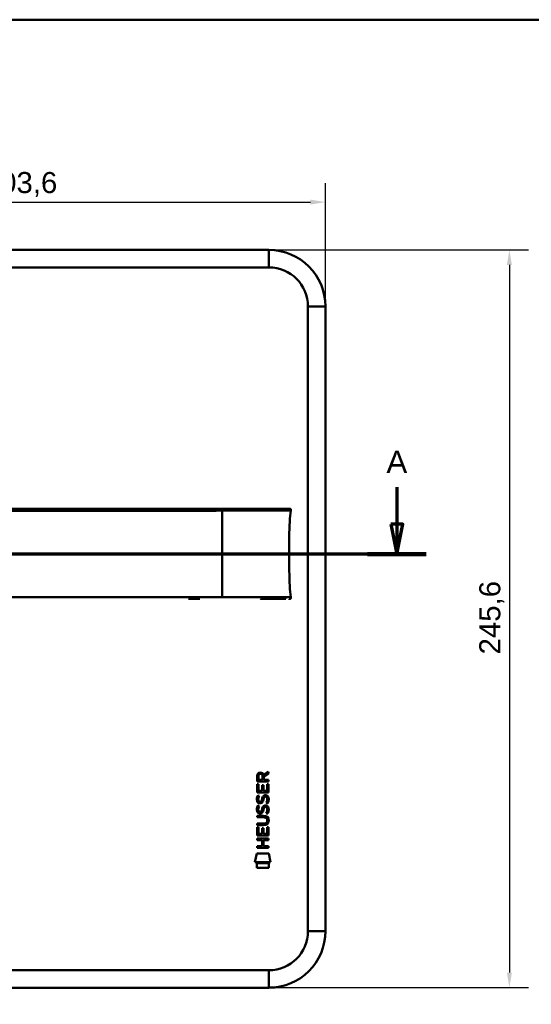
# Model space of a CAD drawing. Header units: millimetres. Extents: x 20 to 833, y 20 to 574.
# Tile 3 of 15: x 190 to 360, y 246 to 574. Entities that reach past the tile are written whole.
import ezdxf

# ---------------------------------------------------------------- set-up
doc = ezdxf.new("R2010")
doc.units = ezdxf.units.MM
doc.header["$LTSCALE"] = 2
for name, color, linetype, lineweight in [('Bemaßungen(DIN)', 7, 'Continuous', 25), ('Schnittansichtslinien(DIN)', 7, 'Continuous', 70), ('Sichtbare Kanten(DIN)', 7, 'Continuous', 50), ('Sichtbare tangentiale Kanten(DIN)', 7, 'Continuous', 50), ('Skizziergeometrie(DIN)', 7, 'Continuous', 50)]:
    doc.layers.add(name, color=color, linetype=linetype, lineweight=lineweight)
doc.styles.add('Aktuell-DINGroßer Text', font='arial.ttf')
doc.styles.add('STANDARD-DIN~0', font='arial.ttf')
doc.dimstyles.new('CAD-LAN', dxfattribs={"dimscale": 2, "dimtxt": 3.5, "dimasz": 2.5, "dimexe": 3.175, "dimexo": 0, "dimgap": 0.8, "dimtad": 1, "dimrnd": 1e-08, "dimtxsty": 'STANDARD-DIN~0', "dimcen": 0.09, "dimdle": 10, "dimclrd": 250, "dimclre": 250, "dimclrt": 250, "dimadec": 0, "dimazin": 2, "dimtfac": 1, "dimtmove": 0, "dimatfit": 3, "dimfxl": 1, "dimtolj": 1, "dimtzin": 0, "dimlwd": 25, "dimlwe": 25, "dimarcsym": 0})

# ---------------------------------------------------------------- blocks, each defined once
blk = doc.blocks.new('Ränder Standardrahmen')
at = {"layer": 'Skizziergeometrie(DIN)', "flags": 128}
blk.add_lwpolyline([(10, 10), (10, 287), (410, 287), (410, 10), (10, 10)], dxfattribs=at)
blk = doc.blocks.new('2DTransSchnitt0')
at = {"layer": 'Schnittansichtslinien(DIN)', "linetype": 'Continuous'}
for p, q in [((34.98, 209.16), (34.98, 203.03)), ((157.85, 209.16), (157.85, 203.03)), ((33.98, 203.03), (34.98, 198.03)), ((35.98, 203.03), (33.98, 203.03)), ((34.98, 203.03), (34.98, 198.03)), ((34.98, 198.03), (35.98, 203.03)), ((156.85, 203.03), (157.85, 198.03)), ((158.85, 203.03), (156.85, 203.03)), ((157.85, 203.03), (157.85, 198.03)), ((157.85, 198.03), (158.85, 203.03)), ((162.73, 198.03), (30.1, 198.03))]:
    blk.add_line(p, q, dxfattribs=at)
at = {"layer": 'Schnittansichtslinien(DIN)', "linetype": 'Continuous', "lineweight": 140}
for p, q in [((39.86, 198.03), (30.1, 198.03)), ((162.73, 198.03), (152.97, 198.03))]:
    blk.add_line(p, q, dxfattribs=at)
at = {"layer": 'Schnittansichtslinien(DIN)', "linetype": 'Continuous', "flags": 128}
for points in [[(33.98, 203.03), (34.98, 198.03), (35.98, 203.03), (33.98, 203.03)], [(156.85, 203.03), (157.85, 198.03), (158.85, 203.03), (156.85, 203.03)]]:
    blk.add_lwpolyline(points, dxfattribs=at)
at = {"layer": 'Schnittansichtslinien(DIN)'}
for points in [[(33.98, 203.03), (34.98, 198.03), (35.98, 203.03), (33.98, 203.03)], [(156.85, 203.03), (157.85, 198.03), (158.85, 203.03), (156.85, 203.03)]]:
    blk.add_solid(points, dxfattribs=at)
at = {"layer": 'Schnittansichtslinien(DIN)', "char_height": 3.73, "attachment_point": 7, "style": 'Aktuell-DINGroßer Text'}
for insert in [(33.22, 211.53), (156.1, 211.53)]:
    blk.add_mtext('A', dxfattribs=dict(at, insert=insert))
blk = doc.blocks.new('*D11')
at = {"layer": 'Bemaßungen(DIN)', "color": 250, "linetype": 'Continuous', "lineweight": 25, "true_color": 0x3f3f3f, "transparency": 16777216}
for p, q in [((88.3, 478.54), (88.3, 519.62)), ((291.92, 478.54), (291.92, 519.62)), ((93.3, 513.27), (286.92, 513.27))]:
    blk.add_line(p, q, dxfattribs=at)
at = {"layer": 'Bemaßungen(DIN)', "color": 250, "linetype": 'Continuous', "true_color": 0x3f3f3f, "transparency": 16777216}
for points in [[(93.3, 514.1), (93.3, 512.44), (88.3, 513.27)], [(286.92, 514.1), (286.92, 512.44), (291.92, 513.27)]]:
    blk.add_solid(points, dxfattribs=at)
at = {"layer": 'Defpoints', "color": 0, "linetype": 'Continuous', "transparency": 16777216}
for p in [(291.92, 513.27), (88.3, 478.54), (291.92, 478.54)]:
    blk.add_point(p, dxfattribs=at)
at = {"layer": 'Bemaßungen(DIN)', "color": 250, "linetype": 'Continuous', "lineweight": 25, "true_color": 0x3f3f3f, "transparency": 16777216, "insert": (178.24, 523.28), "char_height": 7, "attachment_point": 1, "style": 'STANDARD-DIN~0'}
blk.add_mtext('\\A1;203,6', dxfattribs=at)
blk = doc.blocks.new('*D12')
at = {"layer": 'Bemaßungen(DIN)', "color": 250, "linetype": 'Continuous', "lineweight": 25, "true_color": 0x3f3f3f, "transparency": 16777216}
for p, q in [((273.11, 497.35), (359.46, 497.35)), ((353.11, 492.35), (353.11, 256.73)), ((273.11, 251.73), (359.46, 251.73))]:
    blk.add_line(p, q, dxfattribs=at)
at = {"layer": 'Bemaßungen(DIN)', "color": 250, "linetype": 'Continuous', "true_color": 0x3f3f3f, "transparency": 16777216}
for points in [[(352.27, 492.35), (353.94, 492.35), (353.11, 497.35)], [(352.27, 256.73), (353.94, 256.73), (353.11, 251.73)]]:
    blk.add_solid(points, dxfattribs=at)
at = {"layer": 'Defpoints', "color": 0, "linetype": 'Continuous', "transparency": 16777216}
for p in [(273.11, 497.35), (273.11, 251.73), (353.11, 251.73)]:
    blk.add_point(p, dxfattribs=at)
at = {"layer": 'Bemaßungen(DIN)', "color": 250, "linetype": 'Continuous', "lineweight": 25, "true_color": 0x3f3f3f, "transparency": 16777216, "insert": (343.09, 362.67), "char_height": 7, "attachment_point": 1, "rotation": 90, "style": 'STANDARD-DIN~0'}
blk.add_mtext('\\A1;245,6', dxfattribs=at)

msp = doc.modelspace()

# ---------------------------------------------------------------- linework, layer by layer
at = {"layer": 'Sichtbare Kanten(DIN)'}
for p, q in [((107.107, 497.347), (273.107, 497.347)), ((107.107, 491.541), (273.107, 491.541)), ((286.11, 478.538), (286.11, 270.538)), ((291.916, 478.538), (291.916, 270.538)), ((250.077, 381.143), (246.33, 381.141)), ((269.161, 320.396), (269.163, 322.147)), ((269.627, 322.089), (269.627, 320.904)), ((270.984, 320.904), (270.984, 322.089)), ((271.38, 322.57), (272.973, 323.625)), ((272.973, 323.046), (271.451, 322.038)), ((271.451, 322.038), (271.451, 320.904)), ((272.973, 323.625), (272.973, 323.046)), ((272.973, 320.396), (269.161, 320.396)), ((269.161, 316.755), (269.161, 319.428)), ((269.161, 319.428), (269.626, 319.428)), ((269.626, 319.428), (269.626, 317.258)), ((269.627, 320.904), (270.984, 320.904)), ((270.819, 317.258), (270.819, 319.187)), ((270.819, 319.187), (271.283, 319.187)), ((271.283, 319.187), (271.283, 317.258)), ((271.451, 320.904), (272.973, 320.904)), ((272.508, 317.258), (272.508, 319.454)), ((272.508, 319.454), (272.973, 319.454)), ((272.973, 320.904), (272.973, 320.396)), ((272.973, 319.454), (272.973, 316.755)), ((272.973, 316.755), (269.161, 316.755)), ((269.391, 315.724), (269.843, 315.59)), ((269.626, 317.258), (270.819, 317.258)), ((271.283, 317.258), (272.508, 317.258)), ((271.963, 315.322), (271.947, 315.322)), ((269.391, 312.328), (269.843, 312.195)), ((269.654, 313.949), (269.664, 313.925)), ((270.566, 313.819), (270.581, 313.841)), ((271.963, 311.926), (271.947, 311.926)), ((269.161, 308.452), (269.161, 308.955)), ((269.161, 308.955), (271.356, 308.955)), ((271.388, 308.452), (269.161, 308.452)), ((269.654, 310.553), (269.664, 310.53)), ((270.566, 310.424), (270.581, 310.446)), ((269.161, 305.872), (269.161, 306.375)), ((269.161, 306.375), (271.388, 306.375)), ((271.356, 305.872), (269.161, 305.872)), ((269.161, 302.438), (269.161, 305.111)), ((269.161, 305.111), (269.626, 305.111)), ((269.626, 305.111), (269.626, 302.941)), ((270.819, 302.941), (270.819, 304.87)), ((270.819, 304.87), (271.283, 304.87)), ((271.283, 304.87), (271.283, 302.941)), ((272.508, 302.941), (272.508, 305.137)), ((272.508, 305.137), (272.973, 305.137)), ((272.562, 307.406), (272.562, 307.419)), ((272.973, 305.137), (272.973, 302.438)), ((272.973, 302.438), (269.161, 302.438)), ((269.626, 302.941), (270.819, 302.941)), ((271.283, 302.941), (272.508, 302.941)), ((269.16, 300.878), (269.16, 301.381)), ((269.16, 301.381), (272.971, 301.381)), ((270.817, 300.878), (269.16, 300.878)), ((269.16, 298.801), (270.817, 298.801)), ((269.16, 298.298), (269.16, 298.801)), ((270.817, 298.801), (270.817, 300.878)), ((272.971, 300.878), (271.292, 300.878)), ((271.292, 300.878), (271.292, 298.801)), ((271.292, 298.801), (272.971, 298.801)), ((272.971, 301.381), (272.971, 300.878)), ((272.971, 298.801), (272.971, 298.298)), ((268.455, 293.528), (269.065, 296.372)), ((269.065, 296.372), (273.073, 296.372)), ((272.971, 298.298), (269.16, 298.298)), ((273.073, 296.372), (273.675, 293.528)), ((273.675, 293.528), (268.455, 293.528)), ((269.068, 291.625), (269.068, 293.148)), ((269.068, 293.148), (273.064, 293.148)), ((273.064, 293.148), (273.064, 291.625)), ((273.064, 291.625), (269.068, 291.625)), ((273.107, 257.535), (107.107, 257.535)), ((273.107, 251.728), (107.107, 251.728))]:
    msp.add_line(p, q, dxfattribs=at)
for centre, radius, start, end in [((273.107, 478.538), 18.809, 0, 90), ((273.107, 478.538), 13.003, 0, 90), ((273.107, 270.538), 13.003, 270, 0), ((273.107, 270.538), 18.809, 270, 0)]:
    msp.add_arc(centre, radius, start, end, dxfattribs=at)
for centre, major_axis, ratio, start_param, end_param in [((271.2, 321.06), (1.303, -1.698), 0.5180415, 2.7627686, 3.7355131), ((269.343, 320.95), (1.654, 2.187), 0.5994938, 5.878165, 6.7089725), ((271.085, 313.072), (-1.117, -2.191), 0.4591024, 2.8345951, 3.3559829), ((271.339, 318.097), (-1.468, -4.396), 0.2312948, 5.9540546, 6.015014), ((270.647, 315.008), (-0.764, -1.339), 0.5438409, 5.8950231, 6.3553168), ((270.488, 313.851), (-0.131, -0.186), 0.3641716, 1.3429, 1.6509781), ((271.087, 309.679), (1.116, 2.188), 0.4594521, 5.9760112, 6.497704), ((271.453, 315.031), (1.586, 4.721), 0.2215161, 2.8263053, 2.8854462), ((270.658, 311.624), (0.776, 1.35), 0.541605, 2.7569093, 3.2147406), ((270.488, 310.456), (0.131, 0.186), 0.3641716, 4.4844927, 4.7925708), ((266.266, 302.719), (6.414, 5.755), 0.3742661, 5.9599282, 6.6783921), ((266.263, 312.111), (6.416, -5.758), 0.3742014, 5.888113, 6.6064523), ((241.296, 333.83), (31.043, -27.123), 0.1371339, 6.127502, 6.402435)]:
    msp.add_ellipse(centre, major_axis=major_axis, ratio=ratio, start_param=start_param, end_param=end_param, dxfattribs=at)
for points, knots in [([(270.322, 411.159), (269.892, 411.158), (269.451, 411.158), (269.002, 411.158), (266.471, 411.156), (263.73, 411.154), (260.989, 411.152), (258.739, 411.15), (256.468, 411.149), (254.199, 411.147), (244.095, 411.14), (233.945, 411.132), (223.823, 411.125), (206.914, 411.113), (189.989, 411.101), (173.076, 411.088), (164.619, 411.082), (156.16, 411.076), (147.702, 411.07), (143.473, 411.067), (139.246, 411.064), (135.016, 411.061), (132.352, 411.059), (129.675, 411.057), (127.029, 411.055), (125.475, 411.054), (123.941, 411.053), (122.394, 411.052), (122.032, 411.051), (121.675, 411.051), (121.303, 411.051)], [4.0756601, 4.0756601, 4.0756601, 4.0756601, 4.2235005, 4.2235005, 4.2235005, 5.0551855, 5.0551855, 5.0551855, 5.7376751, 5.7376751, 5.7376751, 8.7756456, 8.7756456, 8.7756456, 13.8502555, 13.8502555, 13.8502555, 16.3875605, 16.3875605, 16.3875605, 17.6562129, 17.6562129, 17.6562129, 18.4553381, 18.4553381, 18.4553381, 18.9248654, 18.9248654, 18.9248654, 19.0347624, 19.0347624, 19.0347624, 19.0347624]), ([(270.325, 411.159), (270.325, 411.159), (270.325, 411.159), (270.329, 411.159), (270.334, 411.159), (270.346, 411.159), (270.355, 411.159), (270.384, 411.159), (270.405, 411.159), (270.483, 411.159), (270.539, 411.159), (270.894, 411.159), (271.189, 411.159), (271.67, 411.16), (271.86, 411.16), (272.11, 411.16), (272.172, 411.16), (272.244, 411.16), (272.253, 411.16), (272.267, 411.16), (272.271, 411.16), (272.274, 411.16), (272.274, 411.16), (272.275, 411.16)], [0, 0, 0, 0, 0.00002188, 0.00002188, 0.00142248, 0.00142248, 0.00422367, 0.00422367, 0.01131421, 0.01131421, 0.03022257, 0.03022257, 0.13111632, 0.13111632, 0.19836058, 0.19836058, 0.22077073, 0.22077073, 0.22427222, 0.22427222, 0.22567282, 0.22567282, 0.22569471, 0.22569471, 0.22569471, 0.22569471]), ([(279.798, 411.166), (279.798, 411.166), (279.798, 411.166), (279.798, 411.166), (279.799, 411.165), (279.798, 411.165), (279.798, 411.166), (279.798, 411.168), (279.799, 411.166), (279.8, 411.165), (279.8, 411.164), (279.801, 411.166), (279.801, 411.166), (279.802, 411.166), (279.803, 411.165), (279.804, 411.165), (279.804, 411.165), (279.804, 411.166), (279.805, 411.166), (279.805, 411.166), (279.805, 411.166), (279.806, 411.166), (279.807, 411.165), (279.808, 411.166), (279.809, 411.166), (279.81, 411.166), (279.811, 411.166), (279.812, 411.166), (279.813, 411.166), (279.814, 411.166), (279.816, 411.166), (279.817, 411.166), (279.818, 411.166), (279.819, 411.166), (279.82, 411.166), (279.821, 411.166), (279.823, 411.166), (279.824, 411.166), (279.825, 411.166), (279.826, 411.166), (279.827, 411.166), (279.829, 411.166), (279.83, 411.166), (279.831, 411.166), (279.832, 411.166), (279.834, 411.166), (279.835, 411.166), (279.836, 411.166), (279.837, 411.166), (279.839, 411.166), (279.84, 411.166), (279.841, 411.166), (279.843, 411.166), (279.844, 411.166), (279.845, 411.166), (279.861, 411.166), (279.861, 411.166), (279.011, 411.165), (278.418, 411.165), (277.371, 411.164), (275.861, 411.163), (274.844, 411.162), (273.629, 411.161), (272.266, 411.16)], [0, 0, 0, 0, 0.0025183, 0.0025183, 0.0025183, 0.0949441, 0.0949441, 0.0949441, 0.1873699, 0.1873699, 0.1873699, 0.2797957, 0.2797957, 0.2797957, 0.3722215, 0.3722215, 0.3722215, 0.4184344, 0.4184344, 0.4184344, 0.4646473, 0.4646473, 0.4646473, 0.5570732, 0.5570732, 0.5570732, 0.649499, 0.649499, 0.649499, 0.7419248, 0.7419248, 0.7419248, 0.8343506, 0.8343506, 0.8343506, 0.9267764, 0.9267764, 0.9267764, 1.0192022, 1.0192022, 1.0192022, 1.111628, 1.111628, 1.111628, 1.2040539, 1.2040539, 1.2040539, 1.2964797, 1.2964797, 1.2964797, 1.3889055, 1.3889055, 1.3889055, 1.4813313, 1.4813313, 1.4813313, 2.5715522, 2.5715522, 2.5715522, 3.3314242, 3.3314242, 3.3314242, 3.8432408, 3.8432408, 3.8432408, 3.8432408]), ([(279.81, 411.166), (279.81, 411.166), (279.81, 411.166), (279.813, 411.166), (279.815, 411.166), (279.821, 411.166), (279.825, 411.166), (279.834, 411.166), (279.841, 411.166), (279.852, 411.166), (279.858, 411.166), (279.864, 411.166)], [0, 0, 0, 0, 0.0000178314, 0.0000178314, 0.0007794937, 0.0007794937, 0.0018252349, 0.0018252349, 0.0037615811, 0.0037615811, 0.0056120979, 0.0056120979, 0.0056120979, 0.0056120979]), ([(279.816, 411.166), (279.816, 411.166), (279.816, 411.166), (279.817, 411.166), (279.817, 411.166), (279.817, 411.166), (279.818, 411.166), (279.818, 411.166), (279.819, 411.166), (279.824, 411.166), (279.828, 411.166), (279.839, 411.166), (279.846, 411.166), (279.853, 411.166), (279.855, 411.166), (279.856, 411.166)], [0, 0, 0, 0, 0.0000222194, 0.0000222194, 0.0000666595, 0.0000666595, 0.0001555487, 0.0001555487, 0.000333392, 0.000333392, 0.0016342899, 0.0016342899, 0.0041648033, 0.0041648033, 0.0047801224, 0.0047801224, 0.0047801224, 0.0047801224]), ([(279.823, 411.166), (279.823, 411.166), (279.823, 411.166), (279.824, 411.166), (279.824, 411.166), (279.825, 411.166), (279.825, 411.166), (279.827, 411.166), (279.827, 411.166), (279.83, 411.166), (279.832, 411.166), (279.835, 411.166), (279.836, 411.166), (279.84, 411.166), (279.842, 411.166), (279.846, 411.166), (279.847, 411.166), (279.848, 411.166)], [0, 0, 0, 0, 0.0000111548, 0.0000111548, 0.0000825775, 0.0000825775, 0.0002255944, 0.0002255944, 0.0005124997, 0.0005124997, 0.0010879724, 0.0010879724, 0.0016605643, 0.0016605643, 0.002791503, 0.002791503, 0.0035733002, 0.0035733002, 0.0035733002, 0.0035733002]), ([(279.838, 396.165), (279.835, 400.002), (279.876, 403.816), (280.025, 406.765), (280.101, 408.267), (280.206, 409.549), (280.362, 410.555)], [0, 0, 0, 0, 0.30888536, 0.30888536, 0.30888536, 0.4662495, 0.4662495, 0.4662495, 0.4662495]), ([(279.848, 411.166), (279.849, 411.166), (279.849, 411.166), (279.849, 411.166), (279.849, 411.166), (279.85, 411.166), (279.85, 411.166), (279.851, 411.166), (279.851, 411.166), (279.854, 411.166), (279.856, 411.166), (279.861, 411.166), (279.863, 411.166), (279.868, 411.166), (279.871, 411.166), (279.884, 411.166), (279.887, 411.166), (279.894, 411.166), (279.896, 411.166), (279.902, 411.166), (279.906, 411.166), (279.916, 411.165), (279.923, 411.165), (279.946, 411.165), (279.961, 411.165), (280.038, 411.161), (280.101, 411.155), (280.19, 411.13), (280.219, 411.118), (280.272, 411.087), (280.297, 411.067), (280.338, 411.02), (280.354, 410.993), (280.377, 410.936), (280.384, 410.905), (280.392, 410.844), (280.393, 410.814), (280.39, 410.707), (280.378, 410.631), (280.366, 410.555)], [0, 0, 0, 0, 0.00028677, 0.00028677, 0.00085963, 0.00085963, 0.00200522, 0.00200522, 0.00429634, 0.00429634, 0.02262582, 0.02262582, 0.03179275, 0.03179275, 0.04109082, 0.04109082, 0.04341208, 0.04341208, 0.04456569, 0.04456569, 0.0457191, 0.0457191, 0.04803012, 0.04803012, 0.05262125, 0.05262125, 0.07113734, 0.07113734, 0.08037876, 0.08037876, 0.08967939, 0.08967939, 0.09896722, 0.09896722, 0.10819297, 0.10819297, 0.11738064, 0.11738064, 0.14030942, 0.14030942, 0.14030942, 0.14030942]), ([(279.838, 396.165), (279.841, 392.328), (279.887, 388.514), (280.04, 385.565), (280.118, 384.064), (280.225, 382.782), (280.383, 381.776)], [0, 0, 0, 0, 0.30889062, 0.30889062, 0.30889062, 0.46621578, 0.46621578, 0.46621578, 0.46621578]), ([(277.427, 381.163), (276.912, 381.163), (276.452, 381.163), (275.883, 381.162), (275.883, 381.162), (275.883, 381.162), (275.883, 381.162), (275.883, 381.162), (275.883, 381.162), (275.882, 381.162), (275.881, 381.162), (275.864, 381.162), (275.848, 381.162), (275.811, 381.162), (275.79, 381.162), (275.711, 381.162), (275.654, 381.162), (275.44, 381.162), (275.279, 381.162), (275.06, 381.161), (275.004, 381.161), (273.817, 381.161), (272.465, 381.16), (270.822, 381.158), (270.642, 381.158), (270.426, 381.158), (270.392, 381.158), (270.355, 381.158), (270.352, 381.158), (270.348, 381.158), (270.348, 381.158), (270.347, 381.158), (270.347, 381.158), (270.347, 381.158), (270.347, 381.158), (270.347, 381.158), (270.347, 381.158), (270.347, 381.158)], [0, 0, 0, 0, 0.2888434, 0.2888434, 0.2888555, 0.2888555, 0.2889037, 0.2889037, 0.2890003, 0.2890003, 0.2893864, 0.2893864, 0.2972061, 0.2972061, 0.3076323, 0.3076323, 0.3354365, 0.3354365, 0.409599, 0.409599, 0.4343137, 0.4343137, 0.9352187, 0.9352187, 0.9962242, 0.9962242, 1.0076608, 1.0076608, 1.008733, 1.008733, 1.0088295, 1.0088295, 1.0088778, 1.0088778, 1.0089019, 1.0089019, 1.008914, 1.008914, 1.008914, 1.008914]), ([(278.697, 381.164), (278.697, 381.164), (278.697, 381.164), (278.697, 381.164), (278.697, 381.164), (278.697, 381.164), (278.697, 381.164), (278.696, 381.164), (278.696, 381.164), (278.695, 381.164), (278.694, 381.164), (278.691, 381.164), (278.69, 381.164), (278.67, 381.164), (278.651, 381.164), (278.608, 381.164), (278.583, 381.164), (278.488, 381.164), (278.416, 381.164), (278.24, 381.164), (278.133, 381.164), (277.982, 381.164), (277.943, 381.164), (277.806, 381.163), (277.704, 381.163), (277.557, 381.163), (277.516, 381.163), (277.459, 381.163), (277.444, 381.163), (277.428, 381.163), (277.427, 381.163), (277.427, 381.163), (277.427, 381.163), (277.427, 381.163)], [0, 0, 0, 0, 0.00002838, 0.00002838, 0.00008514, 0.00008514, 0.00019867, 0.00019867, 0.00065277, 0.00065277, 0.00156097, 0.00156097, 0.00328513, 0.00328513, 0.02167639, 0.02167639, 0.04619826, 0.04619826, 0.11159781, 0.11159781, 0.1988087, 0.1988087, 0.22787204, 0.22787204, 0.30054295, 0.30054295, 0.32778981, 0.32778981, 0.33800712, 0.33800712, 0.33824659, 0.33824659, 0.33826078, 0.33826078, 0.33826078, 0.33826078]), ([(279.98, 381.166), (279.953, 381.165), (279.927, 381.164), (279.88, 381.163), (279.859, 381.164), (279.833, 381.164), (279.827, 381.164), (279.821, 381.164), (279.821, 381.164), (279.82, 381.164), (279.82, 381.164), (279.82, 381.164)], [0.159826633, 0.159826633, 0.159826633, 0.159826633, 0.167747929, 0.167747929, 0.174016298, 0.174016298, 0.175896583, 0.175896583, 0.175984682, 0.175984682, 0.176039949, 0.176039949, 0.176039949, 0.176039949]), ([(279.885, 381.165), (279.881, 381.165), (279.877, 381.165), (279.86, 381.165), (279.846, 381.165), (279.832, 381.165), (279.832, 381.165), (279.832, 381.165), (279.832, 381.165), (279.832, 381.165), (279.832, 381.165), (279.831, 381.165)], [0.1063680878, 0.1063680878, 0.1063680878, 0.1063680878, 0.1076624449, 0.1076624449, 0.1118780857, 0.1118780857, 0.1119328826, 0.1119328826, 0.1119534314, 0.1119534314, 0.1119649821, 0.1119649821, 0.1119649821, 0.1119649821]), ([(279.878, 381.165), (279.872, 381.165), (279.866, 381.165), (279.856, 381.165), (279.854, 381.165), (279.848, 381.165), (279.846, 381.165), (279.842, 381.165), (279.841, 381.165), (279.839, 381.165), (279.839, 381.165), (279.838, 381.165), (279.838, 381.165), (279.838, 381.165), (279.838, 381.165), (279.838, 381.165)], [0.0954974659, 0.0954974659, 0.0954974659, 0.0954974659, 0.0980683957, 0.0980683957, 0.0989366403, 0.0989366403, 0.0997885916, 0.0997885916, 0.1001419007, 0.1001419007, 0.1002300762, 0.1002300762, 0.1002741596, 0.1002741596, 0.1002851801, 0.1002851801, 0.1002851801, 0.1002851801]), ([(280.387, 381.776), (280.403, 381.674), (280.422, 381.569), (280.407, 381.439), (280.402, 381.413), (280.387, 381.367), (280.379, 381.347), (280.358, 381.311), (280.345, 381.294), (280.317, 381.264), (280.3, 381.25), (280.248, 381.215), (280.208, 381.199), (280.127, 381.178), (280.085, 381.173), (280.025, 381.168), (280.006, 381.167), (279.973, 381.166), (279.959, 381.166), (279.94, 381.165), (279.935, 381.165), (279.926, 381.165), (279.921, 381.165), (279.914, 381.165), (279.911, 381.165), (279.899, 381.165), (279.895, 381.165), (279.886, 381.165), (279.884, 381.165), (279.878, 381.165), (279.876, 381.165), (279.873, 381.165), (279.872, 381.165), (279.871, 381.165), (279.871, 381.165), (279.87, 381.165), (279.87, 381.165), (279.87, 381.165), (279.87, 381.165), (279.87, 381.165)], [0, 0, 0, 0, 0.0311277, 0.0311277, 0.03911556, 0.03911556, 0.04551701, 0.04551701, 0.05176502, 0.05176502, 0.05801202, 0.05801202, 0.07063282, 0.07063282, 0.08310355, 0.08310355, 0.08876398, 0.08876398, 0.09302208, 0.09302208, 0.0945824, 0.0945824, 0.09615429, 0.09615429, 0.09772199, 0.09772199, 0.10409523, 0.10409523, 0.11652864, 0.11652864, 0.13514677, 0.13514677, 0.13863752, 0.13863752, 0.14018957, 0.14018957, 0.14028666, 0.14028666, 0.14033604, 0.14033604, 0.14033604, 0.14033604]), ([(272.562, 307.419), (272.562, 307.481), (272.558, 307.544), (272.537, 307.724), (272.507, 307.841), (272.407, 308.042), (272.345, 308.124), (272.185, 308.265), (272.091, 308.318), (271.801, 308.429), (271.588, 308.452), (271.388, 308.452)], [-0.1785947, -0.1785947, -0.1785947, -0.1785947, -0.15994878, -0.15994878, -0.12414549, -0.12414549, -0.09286217, -0.09286217, -0.06026151, -0.06026151, 0, 0, 0, 0])]:
    msp.add_open_spline(points, degree=3, knots=knots, dxfattribs=at)
for points in [[(279.798, 411.166), (279.798, 411.166), (279.798, 411.166), (279.798, 411.166)], [(279.798, 411.166), (279.799, 411.166), (279.8, 411.166), (279.801, 411.166)], [(279.801, 411.166), (279.823, 411.166), (279.845, 411.166), (279.868, 411.166)], [(269.163, 322.147), (269.181, 322.736), (269.49, 323.352), (270.307, 323.352)], [(270.984, 322.089), (270.984, 322.453), (270.868, 322.887), (270.314, 322.887)], [(269.228, 313.752), (269.107, 314.073), (269.068, 314.384), (269.124, 314.822)], [(269.124, 314.822), (269.147, 315.008), (269.202, 315.284), (269.297, 315.515)], [(269.297, 315.515), (269.323, 315.58), (269.391, 315.724), (269.391, 315.724)], [(269.637, 314.971), (269.552, 314.634), (269.544, 314.335), (269.622, 314.047)], [(269.843, 315.59), (269.843, 315.59), (269.683, 315.155), (269.637, 314.971)], [(270.821, 314.533), (270.933, 315.023), (271.069, 315.305), (271.257, 315.529)], [(271.257, 315.529), (271.381, 315.676), (271.554, 315.772), (271.794, 315.804)], [(271.586, 315.164), (271.492, 315.046), (271.411, 314.862), (271.338, 314.597)], [(271.947, 315.322), (271.785, 315.322), (271.685, 315.278), (271.586, 315.164)], [(271.794, 315.804), (272.177, 315.856), (272.554, 315.723), (272.812, 315.301)], [(272.505, 313.93), (272.597, 314.374), (272.596, 314.742), (272.454, 315.005)], [(272.812, 315.301), (272.959, 315.06), (273.031, 314.768), (273.031, 314.408)], [(269.228, 310.357), (269.107, 310.678), (269.068, 310.989), (269.124, 311.427)], [(269.124, 311.427), (269.147, 311.612), (269.202, 311.888), (269.297, 312.119)], [(269.974, 313.139), (269.676, 313.182), (269.37, 313.376), (269.228, 313.752)], [(269.297, 312.119), (269.323, 312.185), (269.391, 312.328), (269.391, 312.328)], [(269.637, 311.575), (269.552, 311.239), (269.544, 310.94), (269.622, 310.652)], [(269.843, 312.195), (269.843, 312.195), (269.683, 311.759), (269.637, 311.575)], [(269.937, 313.642), (270.133, 313.562), (270.385, 313.61), (270.525, 313.763)], [(270.18, 313.122), (270.046, 313.124), (270.018, 313.132), (269.974, 313.139)], [(271.017, 313.609), (270.864, 313.329), (270.604, 313.117), (270.18, 313.122)], [(270.581, 313.841), (270.672, 313.988), (270.748, 314.206), (270.821, 314.533)], [(270.821, 311.137), (270.933, 311.628), (271.069, 311.91), (271.257, 312.133)], [(271.274, 314.332), (271.201, 314.013), (271.118, 313.793), (271.017, 313.609)], [(271.257, 312.133), (271.381, 312.28), (271.554, 312.377), (271.794, 312.409)], [(271.338, 314.597), (271.328, 314.557), (271.275, 314.336), (271.274, 314.332)], [(271.586, 311.769), (271.492, 311.651), (271.411, 311.466), (271.338, 311.202)], [(271.947, 311.926), (271.785, 311.926), (271.685, 311.883), (271.586, 311.769)], [(271.794, 312.409), (272.177, 312.46), (272.554, 312.327), (272.812, 311.905)], [(272.221, 313.212), (272.221, 313.212), (272.427, 313.551), (272.505, 313.93)], [(272.712, 313.096), (272.685, 313.103), (272.221, 313.212), (272.221, 313.212)], [(272.505, 310.535), (272.597, 310.979), (272.596, 311.347), (272.454, 311.61)], [(273.011, 314.054), (272.972, 313.613), (272.761, 313.173), (272.712, 313.096)], [(272.812, 311.905), (272.959, 311.665), (273.031, 311.373), (273.031, 311.013)], [(273.031, 314.408), (273.031, 314.295), (273.022, 314.181), (273.011, 314.054)], [(269.974, 309.743), (269.676, 309.787), (269.37, 309.981), (269.228, 310.357)], [(269.937, 310.247), (270.133, 310.167), (270.385, 310.215), (270.525, 310.368)], [(270.18, 309.727), (270.046, 309.728), (270.018, 309.737), (269.974, 309.743)], [(271.017, 310.213), (270.864, 309.933), (270.604, 309.721), (270.18, 309.727)], [(270.581, 310.446), (270.672, 310.592), (270.748, 310.81), (270.821, 311.137)], [(271.274, 310.937), (271.201, 310.617), (271.118, 310.397), (271.017, 310.213)], [(271.338, 311.202), (271.328, 311.162), (271.275, 310.94), (271.274, 310.937)], [(272.221, 309.816), (272.221, 309.816), (272.427, 310.155), (272.505, 310.535)], [(272.712, 309.701), (272.685, 309.707), (272.221, 309.816), (272.221, 309.816)], [(273.011, 310.659), (272.972, 310.218), (272.761, 309.778), (272.712, 309.701)], [(273.031, 311.013), (273.031, 310.9), (273.022, 310.786), (273.011, 310.659)]]:
    msp.add_open_spline(points, degree=3, dxfattribs=at)
at = {"layer": 'Sichtbare tangentiale Kanten(DIN)'}
for p, q in [((273.107, 497.347), (273.107, 491.541)), ((291.916, 478.538), (286.11, 478.538)), ((130.036, 396.057), (257.509, 396.149)), ((291.916, 270.538), (286.11, 270.538)), ((273.107, 251.728), (273.107, 257.535))]:
    msp.add_line(p, q, dxfattribs=at)
for points, knots in [([(225.631, 410.516), (207.052, 410.502), (188.458, 410.489), (169.883, 410.475), (157.749, 410.466), (145.615, 410.458), (133.481, 410.449), (132.329, 410.448), (131.177, 410.447), (130.026, 410.446)], [3.1867877, 3.1867877, 3.1867877, 3.1867877, 8.7605377, 8.7605377, 8.7605377, 12.4019194, 12.4019194, 12.4019194, 12.7474629, 12.7474629, 12.7474629, 12.7474629]), ([(257.499, 410.539), (256.171, 410.538), (254.843, 410.537), (253.515, 410.536), (252.966, 410.535), (252.416, 410.535), (251.867, 410.535), (251.09, 410.534), (250.313, 410.533), (249.535, 410.533), (249.124, 410.533), (248.713, 410.532), (248.302, 410.532), (247.385, 410.531), (246.468, 410.531), (245.551, 410.53), (238.911, 410.525), (232.271, 410.52), (225.631, 410.516)], [0, 0, 0, 0, 0.3984127, 0.3984127, 0.3984127, 0.5574675, 0.5574675, 0.5574675, 0.7963662, 0.7963662, 0.7963662, 0.9134321, 0.9134321, 0.9134321, 1.1948615, 1.1948615, 1.1948615, 3.1867877, 3.1867877, 3.1867877, 3.1867877]), ([(257.509, 396.149), (258.579, 396.15), (259.65, 396.15), (260.792, 396.151), (261.934, 396.152), (262.936, 396.153), (263.8, 396.153), (265.527, 396.155), (266.932, 396.156), (268.255, 396.157), (273.546, 396.16), (277.169, 396.163), (278.782, 396.164), (279.186, 396.164), (279.469, 396.165), (279.643, 396.165), (279.731, 396.165), (279.793, 396.165), (279.821, 396.165), (279.849, 396.165), (279.843, 396.165), (279.838, 396.165)], [0, 0, 0, 0, 0.2406476, 0.2406476, 0.2406476, 0.4812952, 0.4812952, 0.4812952, 0.9625904, 0.9625904, 0.9625904, 2.8877711, 2.8877711, 2.8877711, 3.3690663, 3.3690663, 3.3690663, 3.6097139, 3.6097139, 3.6097139, 3.8503615, 3.8503615, 3.8503615, 3.8503615]), ([(225.652, 381.737), (199.095, 381.717), (172.537, 381.698), (145.98, 381.679), (144.602, 381.678), (143.224, 381.677), (141.846, 381.676), (140.568, 381.675), (139.291, 381.674), (138.013, 381.673), (135.358, 381.671), (132.702, 381.669), (130.046, 381.667)], [3.18679, 3.18679, 3.18679, 3.18679, 11.1540994, 11.1540994, 11.1540994, 11.5711487, 11.5711487, 11.5711487, 11.9507559, 11.9507559, 11.9507559, 12.7474629, 12.7474629, 12.7474629, 12.7474629]), ([(257.52, 381.76), (256.192, 381.759), (254.864, 381.758), (253.536, 381.757), (252.984, 381.756), (252.432, 381.756), (251.879, 381.756), (251.105, 381.755), (250.331, 381.754), (249.556, 381.754), (249.144, 381.754), (248.732, 381.753), (248.32, 381.753), (247.404, 381.752), (246.487, 381.752), (245.571, 381.751), (238.932, 381.746), (232.292, 381.742), (225.652, 381.737)], [0, 0, 0, 0, 0.3984119, 0.3984119, 0.3984119, 0.558361, 0.558361, 0.558361, 0.7963648, 0.7963648, 0.7963648, 0.9137852, 0.9137852, 0.9137852, 1.1948602, 1.1948602, 1.1948602, 3.18679, 3.18679, 3.18679, 3.18679])]:
    msp.add_open_spline(points, degree=3, knots=knots, dxfattribs=at)
for points, weights, knots in [([(280.366, 410.555), (280.366, 410.555), (280.365, 410.555), (280.361, 410.555), (280.353, 410.556), (280.332, 410.555), (280.297, 410.555), (280.245, 410.555), (280.16, 410.555), (280.04, 410.555), (279.959, 410.555), (279.862, 410.555), (279.748, 410.555), (279.407, 410.556), (278.909, 410.556), (278.25, 410.556), (277.895, 410.556), (277.494, 410.556), (277.047, 410.555), (276.593, 410.555), (276.093, 410.555), (275.548, 410.555), (275.475, 410.555), (275.4, 410.554), (275.325, 410.554), (274.845, 410.554), (274.332, 410.554), (273.788, 410.553), (273.161, 410.553), (272.495, 410.552), (271.79, 410.551), (271.093, 410.55), (270.359, 410.55), (269.588, 410.549), (268.843, 410.548), (268.064, 410.547), (267.247, 410.546), (266.965, 410.546), (266.678, 410.546), (266.386, 410.546), (266.274, 410.546), (266.16, 410.545), (266.046, 410.545), (265.652, 410.545), (265.248, 410.545), (264.833, 410.544), (264.438, 410.544), (264.031, 410.544), (263.612, 410.543), (263.218, 410.543), (262.811, 410.543), (262.388, 410.542), (261.997, 410.542), (261.59, 410.542), (261.162, 410.541), (260.778, 410.541), (260.372, 410.541), (259.936, 410.54), (259.57, 410.54), (259.169, 410.54), (258.712, 410.539), (258.419, 410.539), (258.079, 410.539), (257.499, 410.539)], [1.13005371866, 1.13784194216, 1.09449070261, 1, 1.01564352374, 1.01564352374, 1, 1.00924441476, 1.00924441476, 1, 1.00150609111, 1.00150609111, 1, 1.00280370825, 1.00280370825, 1, 0.999526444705, 0.999526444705, 1, 0.999153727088, 0.999153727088, 1, 0.999983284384, 0.999983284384, 1, 0.999331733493, 0.999331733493, 1, 0.999344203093, 0.999344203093, 1, 0.999922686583, 0.999922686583, 1, 1.00094812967, 1.00094812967, 1, 1.00026108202, 1.00026108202, 1, 1.00005099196, 1.00005099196, 1, 1.00084821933, 1.00084821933, 1, 1.00131563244, 1.00131563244, 1, 1.00209471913, 1.00209471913, 1, 1.00365509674, 1.00365509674, 1, 1.00586622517, 1.00586622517, 1, 1.01725442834, 1.01725442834, 1, 1.18725223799, 1.18725223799, 1], [0.116341, 0.116341, 0.116341, 0.116341, 0.2468922, 0.2468922, 0.2468922, 0.4853665, 0.4853665, 0.4853665, 0.7797367, 0.7797367, 0.7797367, 0.9644969, 0.9644969, 0.9644969, 1.4628301, 1.4628301, 1.4628301, 1.7145451, 1.7145451, 1.7145451, 1.9637733, 1.9637733, 1.9637733, 1.9970018, 1.9970018, 1.9970018, 2.2097713, 2.2097713, 2.2097713, 2.4552194, 2.4552194, 2.4552194, 2.7022438, 2.7022438, 2.7022438, 2.9498539, 2.9498539, 2.9498539, 3.0386311, 3.0386311, 3.0386311, 3.0733288, 3.0733288, 3.0733288, 3.1966231, 3.1966231, 3.1966231, 3.3197709, 3.3197709, 3.3197709, 3.4427542, 3.4427542, 3.4427542, 3.5655525, 3.5655525, 3.5655525, 3.688193, 3.688193, 3.688193, 3.8106673, 3.8106673, 3.8106673, 3.931916, 3.931916, 3.931916, 3.931916]), ([(280.387, 381.776), (280.387, 381.776), (280.385, 381.776), (280.382, 381.776), (280.374, 381.776), (280.352, 381.776), (280.317, 381.776), (280.265, 381.776), (280.181, 381.776), (280.06, 381.776), (279.98, 381.776), (279.883, 381.775), (279.769, 381.775), (279.428, 381.774), (278.93, 381.774), (278.271, 381.773), (277.916, 381.772), (277.515, 381.772), (277.067, 381.771), (276.614, 381.771), (276.114, 381.77), (275.569, 381.77), (275.495, 381.77), (275.421, 381.77), (275.346, 381.77), (274.865, 381.769), (274.353, 381.769), (273.808, 381.769), (273.182, 381.768), (272.516, 381.768), (271.811, 381.768), (271.113, 381.767), (270.379, 381.767), (269.609, 381.767), (268.864, 381.767), (268.084, 381.766), (267.267, 381.766), (266.986, 381.766), (266.701, 381.766), (266.41, 381.765), (266.296, 381.765), (266.182, 381.765), (266.067, 381.765), (265.673, 381.765), (265.269, 381.765), (264.854, 381.765), (264.459, 381.764), (264.052, 381.764), (263.633, 381.764), (263.239, 381.764), (262.832, 381.763), (262.409, 381.763), (262.018, 381.763), (261.611, 381.763), (261.183, 381.762), (260.799, 381.762), (260.393, 381.762), (259.957, 381.761), (259.591, 381.761), (259.189, 381.761), (258.732, 381.761), (258.44, 381.76), (258.1, 381.76), (257.52, 381.76)], [1.13005451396, 1.13784212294, 1.09449061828, 1, 1.01564349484, 1.01564349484, 1, 1.00925616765, 1.00925616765, 1, 1.00150118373, 1.00150118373, 1, 1.00280379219, 1.00280379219, 1, 0.999526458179, 0.999526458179, 1, 0.99915374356, 0.99915374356, 1, 0.9999832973, 0.9999832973, 1, 0.99933166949, 0.99933166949, 1, 0.999344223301, 0.999344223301, 1, 0.999922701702, 0.999922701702, 1, 1.00094814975, 1.00094814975, 1, 1.00025925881, 1.00025925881, 1, 1.0000518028, 1.0000518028, 1, 1.00084824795, 1.00084824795, 1, 1.00131558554, 1.00131558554, 1, 1.00209490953, 1.00209490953, 1, 1.00365462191, 1.00365462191, 1, 1.00586740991, 1.00586740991, 1, 1.01725389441, 1.01725389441, 1, 1.18722739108, 1.18722739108, 1], [0.1163416, 0.1163416, 0.1163416, 0.1163416, 0.2468921, 0.2468921, 0.2468921, 0.4853656, 0.4853656, 0.4853656, 0.7799914, 0.7799914, 0.7799914, 0.9644924, 0.9644924, 0.9644924, 1.4628246, 1.4628246, 1.4628246, 1.7145394, 1.7145394, 1.7145394, 1.9637666, 1.9637666, 1.9637666, 1.9969824, 1.9969824, 1.9969824, 2.209763, 2.209763, 2.209763, 2.4552095, 2.4552095, 2.4552095, 2.7022329, 2.7022329, 2.7022329, 2.9498421, 2.9498421, 2.9498421, 3.0383348, 3.0383348, 3.0383348, 3.0733169, 3.0733169, 3.0733169, 3.1966109, 3.1966109, 3.1966109, 3.3197585, 3.3197585, 3.3197585, 3.4427414, 3.4427414, 3.4427414, 3.5655395, 3.5655395, 3.5655395, 3.6881793, 3.6881793, 3.6881793, 3.8106534, 3.8106534, 3.8106534, 3.9319007, 3.9319007, 3.9319007, 3.9319007])]:
    msp.add_rational_spline(points, weights, degree=3, knots=knots, dxfattribs=at)
for points in [[(257.499, 410.539), (257.5, 408.749), (257.502, 406.249), (257.504, 403.098), (257.507, 399.624), (257.509, 396.149)], [(257.52, 381.76), (257.519, 383.549), (257.517, 386.05), (257.514, 389.2), (257.512, 392.674), (257.509, 396.149)]]:
    msp.add_open_spline(points, degree=5, dxfattribs=at)

# ---------------------------------------------------------------- block references
at = {"xscale": 2, "yscale": 2, "zscale": 2}
msp.add_blockref('Ränder Standardrahmen', (0, 0), dxfattribs=at)
at = {"layer": 'Schnittansichtslinien(DIN)', "xscale": 2, "yscale": 2, "zscale": 2}
msp.add_blockref('2DTransSchnitt0', (0, 0), dxfattribs=at)

# ---------------------------------------------------------------- dimensions: what is measured, and where the dimension line sits
at = {"layer": 'Bemaßungen(DIN)', "color": 250, "linetype": 'Continuous', "lineweight": 25, "true_color": 0x3f3f3f}
dim = msp.add_linear_dim(base=(291.916, 513.269), p1=(88.297, 478.538), p2=(291.916, 478.538), dimstyle='CAD-LAN', override={"dimgap": 0.8, "dimdec": 1, "dimtol": 0, "dimlim": 0, "dimtp": 0, "dimtm": 0, "dimtdec": 2, "dimtofl": 0, "dimatfit": 1}, dxfattribs=at)
dim.commit()
dim.dimension.update_dxf_attribs({"geometry": '*D11', "text_midpoint": (190.107, 513.269), "dimtype": 160})
dim = msp.add_linear_dim(base=(353.107, 251.728), p1=(273.107, 497.347), p2=(273.107, 251.728), angle=270, dimstyle='CAD-LAN', override={"dimgap": 0.8, "dimdec": 1, "dimtol": 0, "dimlim": 0, "dimtp": 0, "dimtm": 0, "dimtdec": 2, "dimtofl": 0, "dimatfit": 1}, dxfattribs=at)
dim.commit()
dim.dimension.update_dxf_attribs({"geometry": '*D12', "text_midpoint": (353.107, 374.538), "dimtype": 160})

doc.saveas('drawing.dxf')
